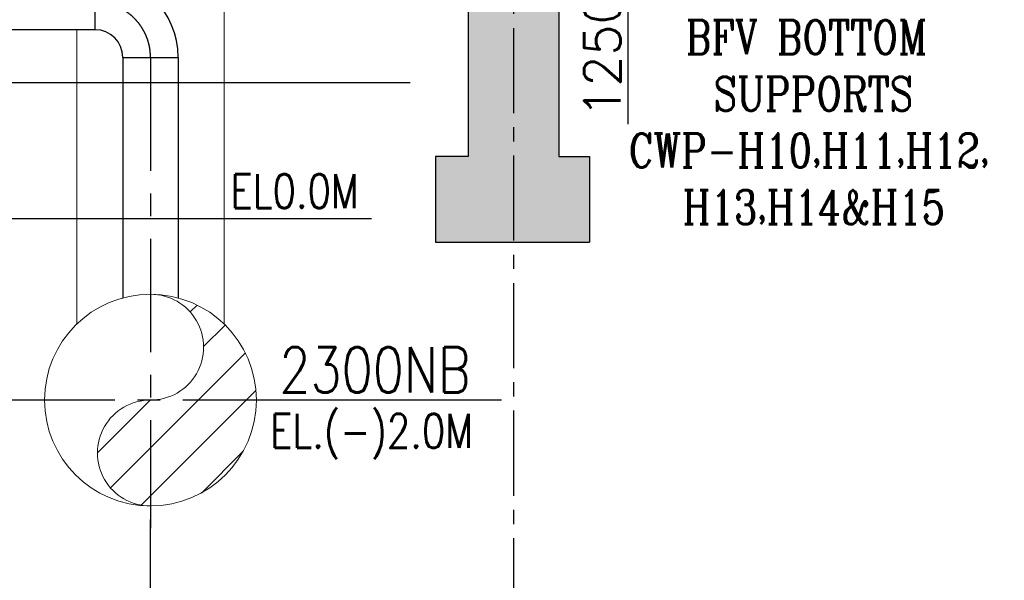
# Model space of a CAD drawing. Header units: inches. Extents: x -341304 to 31571016, y -692717 to 2132253.
# Tile 35 of 256: x 432404 to 454108, y -589051 to -576685. Entities that reach past the tile are written whole.
import ezdxf

# ---------------------------------------------------------------- set-up
doc = ezdxf.new("R2010")
doc.units = ezdxf.units.IN
doc.header["$MEASUREMENT"] = 0
for name, pattern in [('CENTER', [2, 1.25, -0.25, 0.25, -0.25]), ('CENTER2', [1.125, 0.75, -0.125, 0.125, -0.125]), ('CONTINOUS', [0])]:
    doc.linetypes.add(name, pattern=pattern)
for name, color, linetype in [('0-CL', 8, 'CENTER'), ('0-CW SUPPLY', 4, 'Continuous'), ('acw', 6, 'Continuous'), ('CT Basin', 4, 'Continuous'), ('text', 3, 'Continuous')]:
    doc.layers.add(name, color=color, linetype=linetype)
doc.styles.add('ROMANC', font='ROMANC.SHX')
doc.styles.add('ROMANS', font='romans')
doc.dimstyles.new('User-300', dxfattribs={"dimscale": 400, "dimtxt": 1.5, "dimasz": 1.25, "dimexe": 1, "dimexo": 1, "dimgap": 0.4, "dimtad": 1, "dimdec": 0, "dimlfac": 0.5, "dimzin": 0, "dimdsep": 46, "dimtxsty": 'ROMANS', "dimcen": 1, "dimclrd": 8, "dimclre": 8, "dimclrt": 3, "dimadec": 0, "dimazin": 0, "dimtfac": 1, "dimtdec": 0, "dimtix": 1, "dimtofl": 0, "dimtmove": 0, "dimatfit": 3, "dimfxl": 1, "dimtolj": 1, "dimtzin": 0, "dimarcsym": 0})

# ---------------------------------------------------------------- blocks, each defined once
blk = doc.blocks.new('*D657')
at = {"color": 8, "lineweight": -2, "transparency": 16777216}
for p, q in [((-1560097, 163484), (-1561735, 163484)), ((-1561335, 162884), (-1561335, 161584)), ((-1561335, 160984), (-1561335, 157071))]:
    blk.add_line(p, q, dxfattribs=at)
at = {"color": 8, "transparency": 16777216}
for points in [[(-1561435, 162884), (-1561235, 162884), (-1561335, 163484)], [(-1561435, 161584), (-1561235, 161584), (-1561335, 160984)]]:
    blk.add_solid(points, dxfattribs=at)
at = {"layer": 'Defpoints', "color": 0, "transparency": 16777216}
for p in [(-1559697, 163484), (-1561335, 160984), (-1561335, 160984)]:
    blk.add_point(p, dxfattribs=at)
at = {"color": 3, "transparency": 16777216, "insert": (-1561895, 158584), "char_height": 800, "attachment_point": 5, "rotation": 90, "style": 'ROMANS'}
blk.add_mtext('\\A1;1250', dxfattribs=at)
blk = doc.blocks.new('Q-Q')
h = blk.add_hatch()
h.set_pattern_fill('AR-CONC', scale=300)
h.set_pattern_definition([(50, (584163.3, 11695.8), (2151.7805, -188.2564), [225, -2475]), (355, (584163.3, 11695.8), (-416.254, 2256.5764), [180, -1980]), (100.45144, (584342.7, 11680.1), (1735.5265, 2068.32), [191.2206, -2103.4263]), (46.1842, (584163.3, 12295.8), (3201.724, -496.558), [337.5, -3712.5]), (96.63564, (584430, 12254.4), (2803.986, 2922.356), [286.831, -3155.1413]), (351.18416, (584163.3, 12295.8), (2803.986, 2922.356), [270, -2970]), (21, (584463.3, 12145.8), (1790.7212, -1207.8567), [225, -2475]), (326, (584463.3, 12145.8), (729.946, 2175.4501), [180, -1980]), (71.45144, (584612.6, 12045.2), (2520.6671, 967.5935), [191.2206, -2103.4263]), (37.5, (584163.3, 11695.8), (36.47957, 998.68156), [0, -1956, 0, -2010, 0, -1987.5]), (7.5, (584163.3, 11695.8), (789.2086, 1183.23514), [0, -1146, 0, -1911, 0, -757.5]), (327.5, (583494.3, 11695.8), (1601.4673, -67.66462), [0, -750, 0, -2340, 0, -3105]), (317.5, (583194.3, 11695.8), (1749.5585, 300.31495), [0, -975, 0, -1554, 0, -2205])])
h.paths.add_polyline_path([(-1530654.1, 140044), (-1530454.1, 140044), (-1530404.1, 140044), (-1530404.1, 140644), (-1526354.1, 140644), (-1526354.1, 138644), (-1530654.1, 138644)])
h.paths.add_polyline_path([(-1533854.1, 140644), (-1530904.1, 140644), (-1530904.1, 140044), (-1530654.1, 140044), (-1530654.1, 138644), (-1533854.1, 138644)])
h.paths.add_polyline_path([(-1537386.2, 140644), (-1533854.1, 140644), (-1533854.1, 138644), (-1535386.2, 138644), (-1535386.2, 137044), (-1540986.2, 137044), (-1540986.2, 137586.9), (-1538986.2, 139317.6), (-1538986.2, 139044), (-1537386.2, 139044)])
h.paths.add_polyline_path([(-1547854.1, 140644), (-1544454.1, 140644), (-1538986.2, 140644), (-1538986.2, 139317.6), (-1540986.2, 137586.9), (-1540986.2, 138644), (-1546454.1, 138644), (-1547854.1, 138644)])
h.paths.add_polyline_path([(-1555254.1, 140644), (-1554556.6, 140644), (-1552554.1, 140644), (-1552554.1, 160384), (-1562854.1, 160384), (-1562854.1, 156359.3), (-1562174.2, 156359.3), (-1562174.2, 154470.6), (-1563854.1, 154470.6), (-1565568.1, 154470.6), (-1565568.1, 156359.3), (-1564854.1, 156359.3), (-1564854.1, 160984), (-1556412.6, 160984), (-1556412.6, 160781), (-1555498.6, 160781), (-1555498.6, 160984), (-1550154.1, 160984), (-1550154.1, 160384), (-1550574.1, 160384), (-1550574.1, 159744.6), (-1551354.1, 159744.6), (-1551354.1, 140644), (-1547854.1, 140644), (-1547854.1, 138644), (-1555254.1, 138644)])
h.paths.add_polyline_path([(-1521389.7, 141502.4), (-1521389.7, 139499.1), (-1526354.1, 138644), (-1526354.1, 140644)])
at = {"layer": '0-CW SUPPLY', "linetype": 'Continuous', "lineweight": 9, "ltscale": 2500}
h = blk.add_hatch(dxfattribs=at)
h.set_pattern_fill('ANSI31', color=4, scale=6000)
edge = h.paths.add_edge_path()
edge.add_arc((-1571850.6, 152151.5), 1167.5, -90.17122, 90.17122, ccw=False)
edge.add_arc((-1571857.6, 149816.5), 1167.5, 89.82878, 270.17122)
edge.add_arc((-1571854.1, 150984), 2335, 270, 450)
at = {"color": 7}
for p, q in [((-1564854.1, 161857), (-1564854.1, 156359.3)), ((-1562854.1, 160384), (-1562854.1, 156359.3)), ((-1564854.1, 156359.3), (-1565568.1, 156359.3)), ((-1565568.1, 156359.3), (-1565568.1, 154470.6)), ((-1562854.1, 156359.3), (-1562174.2, 156359.3)), ((-1562174.2, 156359.3), (-1562174.2, 154470.6)), ((-1565568.1, 154470.6), (-1562174.2, 154470.6))]:
    blk.add_line(p, q, dxfattribs=at)
at = {"color": 2}
for p, q in [((-1566980, 154984), (-1575734.5, 154984)), ((-1564116.6, 150984), (-1569448.8, 150984)), ((-1571854.1, 137862.5), (-1571854.1, 148350.3))]:
    blk.add_line(p, q, dxfattribs=at)
at = {"layer": '0-CL', "lineweight": -3, "ltscale": 2000}
for p, q in [((-1571854.1, 158544), (-1571854.1, 148158.1)), ((-1568639.6, 150984), (-1575061.6, 150984))]:
    blk.add_line(p, q, dxfattribs=at)
at = {"layer": '0-CL', "linetype": 'CONTINOUS', "lineweight": -3, "ltscale": 2000}
blk.add_line((-1566132.6, 157984), (-1593854.5, 157984), dxfattribs=at)
at = {"layer": '0-CL', "lineweight": -3, "ltscale": 2000}
blk.add_arc((-1573074.1, 158544), 1220, 0, 90, dxfattribs=at)
at = {"layer": '0-CW SUPPLY', "color": 4, "linetype": 'Continuous', "lineweight": 9, "ltscale": 2500}
for p, q in [((-1570228.1, 161082.4), (-1570228.1, 152659.8)), ((-1573480.1, 159154), (-1574509.4, 159154)), ((-1573480.1, 159154), (-1573480.1, 152659.8))]:
    blk.add_line(p, q, dxfattribs=at)
blk.add_lwpolyline([(-1571854.1, 153319, -1.0029928), (-1571854.1, 150984, 1.0029928), (-1571854.1, 148649, 1), (-1571854.1, 153319, 0.9970161)], format="xyb", dxfattribs=at)
blk.add_circle((-1571854.1, 150984), 2335, dxfattribs=at)
at = {"layer": 'acw', "color": 6, "linetype": 'Continuous', "ltscale": 100}
for p, q in [((-1573074.1, 159154), (-1573074.1, 160374)), ((-1573074.1, 159154), (-1578334.9, 159154)), ((-1572464.1, 158544), (-1572464.1, 153237.9)), ((-1572464.1, 158544), (-1571244.1, 158544)), ((-1571244.1, 158544), (-1571244.1, 153237.9))]:
    blk.add_line(p, q, dxfattribs=at)
for radius in [1830, 610]:
    blk.add_arc((-1573074.1, 158544), radius, 0, 90, dxfattribs=at)
at = {"layer": 'CT Basin', "color": 8, "linetype": 'CENTER2', "ltscale": 2500}
blk.add_line((-1563854.1, 184501.2), (-1563854.1, 132022.7), dxfattribs=at)
at = {"color": 3, "lineweight": -2, "style": 'ROMANS', "width": 0.8}
blk.add_text('EL.(-)2.0M', height=750, dxfattribs=at).set_placement((-1569215.4, 149928.2))
at = {"color": 3, "char_height": 750, "width": 9748.365, "attachment_point": 1, "style": 'ROMANC'}
for s, insert in [('\\pi1902.8;{\\W0.8;BFV BOTTOM \\P\\pi2517;SUPPORTS \\P\\pi645.61;CWP-H10,H11,H12, \\P\\pi1831.3;H13,H14&H15 \\P\\pi4574.2; }', (-1561957.7, 159366.7)), ('\\pi1902.8;{\\W0.8;BFV BOTTOM \\P\\pi2517;SUPPORTS \\P\\pi602.75;CWP-H1,H3,H5,H6,  \\P\\pi2559.9;H7,H8&H9\\P\\pi4574.2; }', (-1653395.9, 156271.4)), ('\\pi1902.8;{\\W0.8;BFV BOTTOM \\P\\pi417.04;SUPPORT ACWI-H3\\P\\pi4574.2; }', (-1595547, 152097.5))]:
    blk.add_mtext(s, dxfattribs=dict(at, insert=insert))
at = {"layer": 'text', "style": 'ROMANS', "width": 0.8}
for s, height, p in [('EL0.0M', 750, (-1570087.5, 155219.7)), ('2300NB', 1000, (-1569013.6, 151151.5))]:
    blk.add_text(s, height=height, dxfattribs=at).set_placement(p)
at = {"color": 7}
dim = blk.add_linear_dim(base=(-1561335.4, 160984), p1=(-1559696.8, 163484), p2=(-1561335.4, 160984), angle=90, dimstyle='User-300', override={"dimtxt": 2, "dimasz": 1.5}, dxfattribs=at)
dim.commit()
dim.dimension.update_dxf_attribs({"geometry": '*D657', "text_midpoint": (-1561335.4, 158583.7), "dimtype": 128})

msp = doc.modelspace()

# ---------------------------------------------------------------- block references
at = {"color": 7}
msp.add_blockref('Q-Q', (2007141.3, -736060.4), dxfattribs=at)

doc.saveas('drawing.dxf')
